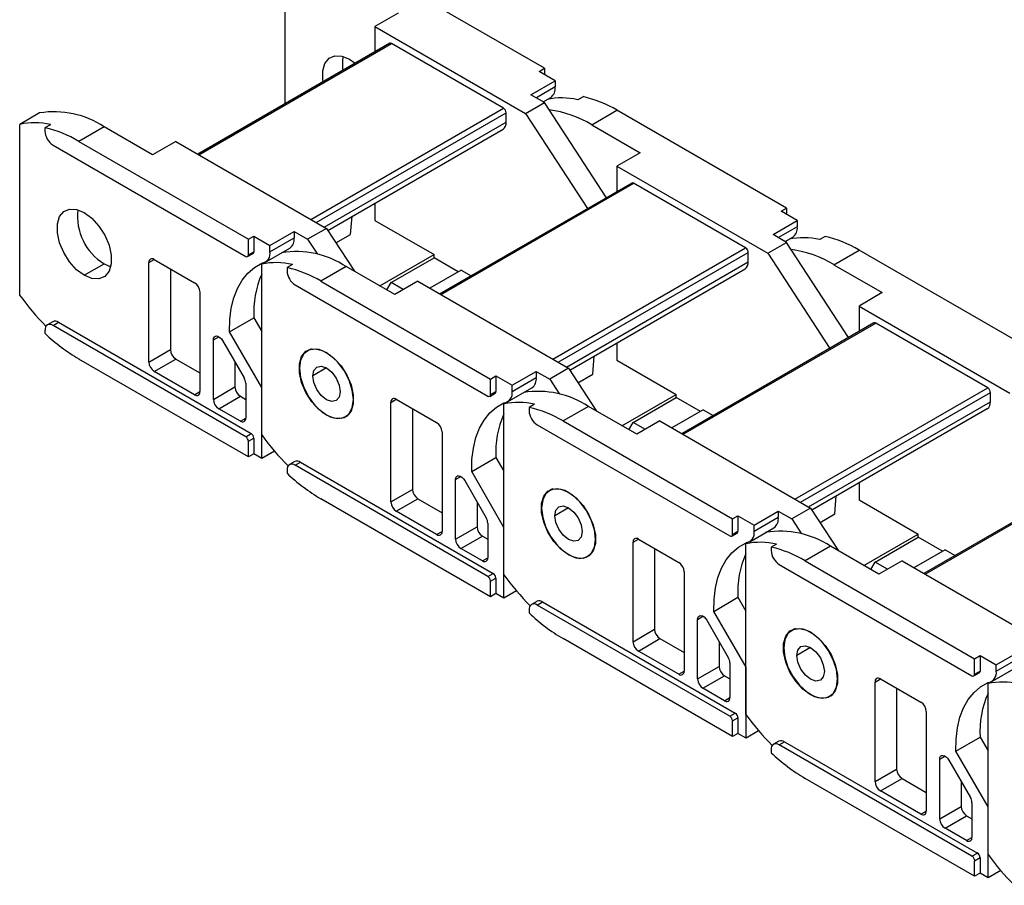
# Model space of a CAD drawing. Header units: millimetres. Extents: x 0 to 1676, y 0 to 1295.
# Tile 6 of 12: x 970 to 1100, y 1072 to 1186. Entities that reach past the tile are written whole.
import ezdxf

# ---------------------------------------------------------------- set-up
doc = ezdxf.new("R2010")
doc.units = ezdxf.units.MM
doc.header["$LTSCALE"] = 6

msp = doc.modelspace()

# ---------------------------------------------------------------- linework, layer by layer
for p, q in [((1005.1, 1175.03), (1005.1, 1192.44)), ((1039.18, 1179.68), (1016.9, 1192.53)), ((1019.95, 1186.94), (1016.9, 1185.19)), ((1016.9, 1185.19), (1016.9, 1181.84)), ((1016.9, 1185.19), (1036.7, 1173.76)), ((1018.85, 1182.97), (993.64, 1168.41)), ((993.78, 1168.33), (1019.1, 1182.94)), ((1033.8, 1174.45), (1019.1, 1182.94)), ((1013.58, 1180.86), (1014.31, 1180.35)), ((1038.47, 1179.27), (1039.18, 1179.68)), ((1040.59, 1178.04), (1038.47, 1179.27)), ((1039.18, 1179.68), (1039.18, 1178.86)), ((1037.41, 1176.21), (1040.59, 1178.04)), ((1040.59, 1178.04), (1040.59, 1177.23)), ((1039.18, 1175.19), (1037.41, 1176.21)), ((1040.59, 1177.23), (1038.12, 1175.8)), ((1044.26, 1175.95), (1043.55, 1175.55)), ((1036.7, 1173.76), (1039.18, 1175.19)), ((1039.01, 1175.28), (1040.01, 1175.86)), ((1047.33, 1162.69), (1039.18, 1175.19)), ((972.85, 1173.82), (970.24, 1172.31)), ((1008.49, 1159.84), (1033.8, 1174.45)), ((1009.2, 1159.43), (1034.16, 1173.84)), ((1034.16, 1172.61), (1034.16, 1173.84)), ((1036.7, 1173.76), (1044.86, 1161.26)), ((1045.39, 1172.25), (1048.71, 1174.17)), ((1070.98, 1161.31), (1048.71, 1174.17)), ((970.24, 1149.89), (970.24, 1172.31)), ((974.27, 1172.27), (973.56, 1171.86)), ((1010.26, 1158.82), (1034.16, 1172.61)), ((1045.39, 1172.25), (1051.75, 1168.58)), ((973.56, 1171.86), (973.56, 1171.43)), ((981.34, 1172), (978.01, 1170.08)), ((987.7, 1168.33), (981.34, 1172)), ((1010.71, 1158.4), (1033.74, 1171.7)), ((974.62, 1169.59), (999.93, 1154.98)), ((978.01, 1170.08), (1000.29, 1157.22)), ((990.74, 1170.08), (987.7, 1168.33)), ((990.74, 1170.08), (1010.54, 1158.65)), ((1051.75, 1168.58), (1048.71, 1166.83)), ((1048.71, 1166.83), (1048.71, 1163.48)), ((1048.71, 1166.83), (1068.51, 1155.4)), ((1050.65, 1164.6), (1025.44, 1150.05)), ((1025.59, 1149.97), (1050.9, 1164.58)), ((1065.61, 1156.09), (1050.9, 1164.58)), ((1016.9, 1161.98), (1016.9, 1159.71)), ((1070.28, 1160.91), (1070.98, 1161.31)), ((1072.4, 1159.68), (1070.28, 1160.91)), ((1070.98, 1161.31), (1070.98, 1160.5)), ((1013.72, 1157.87), (1013.91, 1160.25)), ((1016.9, 1159.71), (1024.68, 1155.22)), ((1069.22, 1157.84), (1072.4, 1159.68)), ((1072.4, 1159.68), (1072.4, 1158.86)), ((1003.12, 1156.41), (1006.3, 1158.24)), ((1006.3, 1158.24), (1006.3, 1157.43)), ((1006.3, 1158.24), (1008.07, 1157.22)), ((1010.54, 1158.65), (1008.07, 1157.22)), ((1010.54, 1158.65), (1014.22, 1153.02)), ((1011.78, 1156.75), (1013.72, 1157.87)), ((1070.98, 1156.82), (1069.22, 1157.84)), ((1072.4, 1158.86), (1069.92, 1157.44)), ((1000.29, 1157.22), (1000.99, 1157.63)), ((1000.29, 1155.18), (1000.29, 1157.22)), ((1000.99, 1157.63), (1003.12, 1156.41)), ((1000.99, 1157.63), (1000.99, 1155.59)), ((1003.12, 1155.59), (1006.3, 1157.43)), ((1008.07, 1157.22), (1009.35, 1155.26)), ((1068.51, 1155.4), (1070.98, 1156.82)), ((1070.82, 1156.92), (1071.82, 1157.5)), ((1079.14, 1144.33), (1070.98, 1156.82)), ((1076.06, 1157.59), (1075.35, 1157.19)), ((1000.18, 1154.95), (1000.89, 1155.36)), ((1000.29, 1155.18), (1000.99, 1155.59)), ((1002.54, 1154.22), (1005.72, 1156.06)), ((1003.12, 1155.59), (1003.12, 1156.41)), ((1040.3, 1141.48), (1065.61, 1156.09)), ((1041, 1141.07), (1065.96, 1155.48)), ((1065.96, 1154.25), (1065.96, 1155.48)), ((1068.51, 1155.4), (1076.66, 1142.9)), ((1077.19, 1153.89), (1080.52, 1155.81)), ((1102.79, 1142.95), (1080.52, 1155.81)), ((978.72, 1152.49), (981.34, 1154)), ((981.34, 1154), (982.19, 1153.62)), ((987.21, 1154.16), (987.91, 1154.57)), ((987.21, 1141.1), (987.21, 1154.16)), ((987.91, 1154.57), (993.22, 1151.51)), ((1002.4, 1154.16), (1002.04, 1153.95)), ((1002.04, 1131.52), (1002.04, 1153.95)), ((1017.54, 1151.1), (1024.68, 1155.22)), ((1019.03, 1151.55), (1024.68, 1154.81)), ((1024.68, 1154.81), (1024.68, 1155.22)), ((1027.86, 1152.97), (1024.68, 1154.81)), ((1042.06, 1140.45), (1065.96, 1154.25)), ((990.03, 1153.34), (990.03, 1142.73)), ((1006.07, 1153.91), (1005.36, 1153.5)), ((1005.36, 1153.5), (1005.36, 1153.07)), ((1013.14, 1153.64), (1009.82, 1151.72)), ((1019.51, 1149.97), (1013.14, 1153.64)), ((1028.22, 1153.18), (1024.12, 1150.81)), ((1028.22, 1153.18), (1029.54, 1152.42)), ((1042.51, 1140.04), (1065.55, 1153.34)), ((1077.19, 1153.89), (1083.56, 1150.22)), ((1009.82, 1151.72), (1032.09, 1138.86)), ((1018.46, 1150.57), (1019.03, 1151.55)), ((1020.63, 1150.62), (1019.03, 1151.55)), ((1022.55, 1151.72), (1019.51, 1149.97)), ((1022.55, 1151.72), (1042.35, 1140.29)), ((993.92, 1150.28), (993.92, 1137.22)), ((1006.43, 1151.23), (1031.74, 1136.62)), ((1083.56, 1150.22), (1080.52, 1148.46)), ((1080.52, 1148.46), (1080.52, 1145.12)), ((1080.52, 1148.46), (1100.31, 1137.03)), ((974.58, 1146.4), (973.87, 1145.99)), ((974.62, 1145.91), (975.33, 1146.32)), ((975.33, 1146.32), (1000.64, 1131.71)), ((997.82, 1145.09), (1001, 1146.92)), ((1001, 1146.92), (1002.04, 1145.12)), ((1082.46, 1146.24), (1057.25, 1131.69)), ((1057.39, 1131.61), (1082.71, 1146.22)), ((1097.42, 1137.73), (1082.71, 1146.22)), ((973.56, 1145.3), (973.56, 1144.86)), ((999.93, 1131.3), (974.62, 1145.91)), ((1002.06, 1137.75), (997.82, 1145.09)), ((995.69, 1144.02), (996.4, 1144.43)), ((995.69, 1136.2), (995.69, 1144.02)), ((996.9, 1143.91), (999.73, 1139.01)), ((1048.71, 1143.62), (1048.71, 1141.35)), ((987.21, 1141.1), (990.03, 1142.73)), ((1008.43, 1142.8), (1008.04, 1142.57)), ((1000.29, 1128.65), (978.01, 1141.5)), ((987.91, 1139.87), (990.74, 1141.5)), ((990.74, 1141.5), (993.92, 1139.67)), ((998.52, 1141.1), (998.52, 1137.83)), ((1045.53, 1139.51), (1045.72, 1141.89)), ((1048.71, 1141.35), (1056.49, 1136.86)), ((993.22, 1136.81), (987.91, 1139.87)), ((1010.54, 1140.32), (1008.74, 1139.28)), ((1034.92, 1138.05), (1038.1, 1139.88)), ((1038.1, 1139.88), (1038.1, 1139.07)), ((1038.1, 1139.88), (1039.87, 1138.86)), ((1042.35, 1140.29), (1039.87, 1138.86)), ((1042.35, 1140.29), (1046.02, 1134.66)), ((1032.09, 1138.86), (1032.8, 1139.27)), ((1032.09, 1136.82), (1032.09, 1138.86)), ((1032.8, 1139.27), (1034.92, 1138.05)), ((1032.8, 1139.27), (1032.8, 1137.23)), ((1034.92, 1137.23), (1038.1, 1139.07)), ((1039.87, 1138.86), (1041.15, 1136.9)), ((1043.59, 1138.39), (1045.53, 1139.51)), ((993.22, 1136.81), (993.92, 1137.22)), ((995.69, 1136.2), (998.52, 1137.83)), ((999.93, 1138.31), (999.93, 1133.75)), ((1002.06, 1128.44), (1002.06, 1137.75)), ((1032.09, 1136.82), (1032.8, 1137.23)), ((1034.34, 1135.86), (1037.52, 1137.7)), ((1034.92, 1137.23), (1034.92, 1138.05)), ((1072.1, 1123.11), (1097.42, 1137.73)), ((996.4, 1134.97), (999.23, 1136.61)), ((999.23, 1136.61), (999.93, 1136.2)), ((1014.08, 1136.2), (1014.1, 1136.21)), ((1019.01, 1135.8), (1019.72, 1136.21)), ((1019.72, 1136.21), (1025.02, 1133.15)), ((1031.99, 1136.59), (1032.7, 1137)), ((1049.35, 1132.74), (1056.49, 1136.86)), ((1050.83, 1133.18), (1056.49, 1136.45)), ((1056.49, 1136.45), (1056.49, 1136.86)), ((1059.67, 1134.61), (1056.49, 1136.45)), ((1072.81, 1122.71), (1097.77, 1137.12)), ((1073.87, 1122.09), (1097.77, 1135.89)), ((1097.77, 1135.89), (1097.77, 1137.12)), ((999.23, 1133.34), (996.4, 1134.97)), ((1019.01, 1122.74), (1019.01, 1135.8)), ((1021.84, 1134.98), (1021.84, 1124.37)), ((1034.2, 1135.8), (1033.85, 1135.59)), ((1033.85, 1113.16), (1033.85, 1135.59)), ((1037.88, 1135.55), (1037.17, 1135.14)), ((1037.17, 1135.14), (1037.17, 1134.71)), ((1044.95, 1135.28), (1041.63, 1133.36)), ((1051.31, 1131.61), (1044.95, 1135.28)), ((1060.02, 1134.82), (1055.93, 1132.45)), ((1060.02, 1134.82), (1061.34, 1134.06)), ((1074.32, 1121.68), (1097.36, 1134.98)), ((999.23, 1133.34), (999.93, 1133.75)), ((1010.53, 1134.12), (1010.56, 1134.15)), ((1013.04, 1133.91), (1013.33, 1134.08)), ((1041.63, 1133.36), (1063.9, 1120.5)), ((1054.35, 1133.36), (1051.31, 1131.61)), ((1054.35, 1133.36), (1074.15, 1121.93)), ((1038.23, 1132.87), (1063.55, 1118.26)), ((1050.27, 1132.21), (1050.83, 1133.18)), ((1052.44, 1132.26), (1050.83, 1133.18)), ((999.93, 1131.3), (1000.64, 1131.71)), ((1000.29, 1130.69), (1000.99, 1131.09)), ((1000.29, 1128.65), (1000.29, 1130.69)), ((1000.99, 1131.09), (1000.99, 1129.05)), ((1025.73, 1131.92), (1025.73, 1118.86)), ((1003.71, 1129.4), (1002.06, 1128.44)), ((1000.99, 1129.05), (1000.29, 1128.65)), ((1002.06, 1128.44), (1000.99, 1129.05)), ((1029.63, 1126.72), (1032.81, 1128.56)), ((1032.81, 1128.56), (1033.85, 1126.76)), ((1005.36, 1126.94), (1005.36, 1126.5)), ((1006.38, 1128.03), (1005.68, 1127.63)), ((1006.43, 1127.55), (1007.13, 1127.96)), ((1031.74, 1112.94), (1006.43, 1127.55)), ((1007.13, 1127.96), (1032.45, 1113.35)), ((1114.26, 1127.88), (1089.05, 1113.33)), ((1089.2, 1113.24), (1114.51, 1127.86)), ((1027.5, 1125.66), (1028.2, 1126.07)), ((1027.5, 1117.84), (1027.5, 1125.66)), ((1028.7, 1125.54), (1031.53, 1120.65)), ((1033.86, 1119.39), (1029.63, 1126.72)), ((1019.01, 1122.74), (1021.84, 1124.37)), ((1040.24, 1124.44), (1039.85, 1124.21)), ((1080.52, 1125.25), (1080.52, 1122.99)), ((1032.09, 1110.28), (1009.82, 1123.14)), ((1019.72, 1121.51), (1022.55, 1123.14)), ((1022.55, 1123.14), (1025.73, 1121.31)), ((1077.33, 1121.15), (1077.53, 1123.53)), ((1080.52, 1122.99), (1088.29, 1118.5)), ((1030.33, 1122.74), (1030.33, 1119.47)), ((1042.35, 1121.96), (1040.54, 1120.92)), ((1074.15, 1121.93), (1071.68, 1120.5)), ((1074.15, 1121.93), (1077.83, 1116.3)), ((1025.02, 1118.45), (1019.72, 1121.51)), ((1063.9, 1120.5), (1064.61, 1120.91)), ((1063.9, 1118.46), (1063.9, 1120.5)), ((1064.61, 1120.91), (1066.73, 1119.69)), ((1064.61, 1120.91), (1064.61, 1118.87)), ((1066.73, 1119.69), (1069.91, 1121.52)), ((1066.73, 1118.87), (1069.91, 1120.71)), ((1069.91, 1121.52), (1069.91, 1120.71)), ((1069.91, 1121.52), (1071.68, 1120.5)), ((1071.68, 1120.5), (1072.96, 1118.54)), ((1075.39, 1120.03), (1077.33, 1121.15)), ((1027.5, 1117.84), (1030.33, 1119.47)), ((1031.74, 1119.95), (1031.74, 1115.39)), ((1033.86, 1110.08), (1033.86, 1119.39)), ((1066.15, 1117.5), (1069.33, 1119.34)), ((1066.73, 1118.87), (1066.73, 1119.69)), ((1025.02, 1118.45), (1025.73, 1118.86)), ((1028.2, 1116.61), (1031.03, 1118.24)), ((1031.03, 1118.24), (1031.74, 1117.84)), ((1045.88, 1117.84), (1045.9, 1117.85)), ((1050.82, 1117.44), (1051.52, 1117.85)), ((1051.52, 1117.85), (1056.83, 1114.79)), ((1063.8, 1118.23), (1064.5, 1118.64)), ((1063.9, 1118.46), (1064.61, 1118.87)), ((1081.16, 1114.38), (1088.29, 1118.5)), ((1082.64, 1114.82), (1088.29, 1118.09)), ((1088.29, 1118.09), (1088.29, 1118.5)), ((1091.48, 1116.25), (1088.29, 1118.09)), ((1031.03, 1114.98), (1028.2, 1116.61)), ((1050.82, 1104.37), (1050.82, 1117.44)), ((1053.65, 1116.62), (1053.65, 1106.01)), ((1066.01, 1117.44), (1065.65, 1117.23)), ((1065.65, 1094.8), (1065.65, 1117.23)), ((1069.68, 1117.19), (1068.98, 1116.78)), ((1068.98, 1116.78), (1068.98, 1116.35)), ((1076.75, 1116.92), (1073.43, 1115)), ((1083.12, 1113.24), (1076.75, 1116.92)), ((1091.83, 1116.46), (1087.73, 1114.09)), ((1091.83, 1116.46), (1093.15, 1115.69)), ((1031.03, 1114.98), (1031.74, 1115.39)), ((1042.33, 1115.76), (1042.37, 1115.78)), ((1044.85, 1115.55), (1045.14, 1115.72)), ((1070.04, 1114.51), (1095.35, 1099.9)), ((1073.43, 1115), (1095.7, 1102.14)), ((1082.07, 1113.85), (1082.64, 1114.82)), ((1084.25, 1113.9), (1082.64, 1114.82)), ((1086.16, 1115), (1083.12, 1113.24)), ((1086.16, 1115), (1105.96, 1103.57)), ((1031.74, 1112.94), (1032.45, 1113.35)), ((1032.09, 1112.33), (1032.8, 1112.73)), ((1032.8, 1112.73), (1032.8, 1110.69)), ((1057.53, 1113.56), (1057.53, 1100.5)), ((1032.09, 1110.28), (1032.09, 1112.33)), ((1032.8, 1110.69), (1032.09, 1110.28)), ((1033.86, 1110.08), (1032.8, 1110.69)), ((1035.52, 1111.04), (1033.86, 1110.08)), ((1061.43, 1108.36), (1064.61, 1110.2)), ((1064.61, 1110.2), (1065.65, 1108.4)), ((1038.19, 1109.67), (1037.48, 1109.26)), ((1038.23, 1109.19), (1038.94, 1109.6)), ((1063.55, 1094.58), (1038.23, 1109.19)), ((1038.94, 1109.6), (1064.25, 1094.99)), ((1037.17, 1108.58), (1037.17, 1108.14)), ((1059.3, 1107.3), (1060.01, 1107.71)), ((1065.67, 1101.03), (1061.43, 1108.36)), ((1059.3, 1099.48), (1059.3, 1107.3)), ((1060.51, 1107.18), (1063.34, 1102.28)), ((1050.82, 1104.37), (1053.65, 1106.01)), ((1072.05, 1106.08), (1071.65, 1105.85)), ((1063.9, 1091.92), (1041.63, 1104.78)), ((1051.52, 1103.15), (1054.35, 1104.78)), ((1054.35, 1104.78), (1057.53, 1102.95)), ((1062.13, 1104.38), (1062.13, 1101.11)), ((1074.15, 1103.6), (1072.35, 1102.56)), ((1056.83, 1100.09), (1051.52, 1103.15)), ((1095.7, 1102.14), (1096.41, 1102.55)), ((1096.41, 1102.55), (1098.53, 1101.32)), ((1096.41, 1102.55), (1096.41, 1100.51)), ((1098.53, 1101.32), (1101.72, 1103.16)), ((1098.53, 1100.51), (1101.72, 1102.35)), ((1059.3, 1099.48), (1062.13, 1101.11)), ((1063.55, 1101.59), (1063.55, 1097.03)), ((1065.67, 1091.72), (1065.67, 1101.03)), ((1095.7, 1100.1), (1095.7, 1102.14)), ((1097.95, 1099.14), (1101.14, 1100.98)), ((1098.53, 1100.51), (1098.53, 1101.32)), ((1056.83, 1100.09), (1057.53, 1100.5)), ((1060.01, 1098.25), (1062.84, 1099.88)), ((1062.84, 1099.88), (1063.55, 1099.48)), ((1095.6, 1099.87), (1096.31, 1100.28)), ((1095.7, 1100.1), (1096.41, 1100.51)), ((1077.69, 1099.48), (1077.71, 1099.49)), ((1082.62, 1099.08), (1083.33, 1099.49)), ((1082.62, 1086.01), (1082.62, 1099.08)), ((1083.33, 1099.49), (1088.63, 1096.42)), ((1097.81, 1099.07), (1097.46, 1098.87)), ((1097.46, 1076.44), (1097.46, 1098.87)), ((1062.84, 1096.62), (1060.01, 1098.25)), ((1062.84, 1096.62), (1063.55, 1097.03)), ((1074.14, 1097.4), (1074.17, 1097.42)), ((1076.65, 1097.19), (1076.95, 1097.36)), ((1085.45, 1098.26), (1085.45, 1087.65)), ((1063.55, 1094.58), (1064.25, 1094.99)), ((1089.34, 1095.2), (1089.34, 1082.14)), ((1063.9, 1093.96), (1064.61, 1094.37)), ((1063.9, 1091.92), (1063.9, 1093.96)), ((1064.61, 1094.37), (1064.61, 1092.33)), ((1064.61, 1092.33), (1063.9, 1091.92)), ((1065.67, 1091.72), (1064.61, 1092.33)), ((1067.32, 1092.68), (1065.67, 1091.72)), ((1069.99, 1091.31), (1069.29, 1090.9)), ((1070.04, 1090.83), (1070.74, 1091.24)), ((1095.35, 1076.22), (1070.04, 1090.83)), ((1070.74, 1091.24), (1096.06, 1076.62)), ((1093.24, 1090), (1096.42, 1091.84)), ((1096.42, 1091.84), (1097.46, 1090.04)), ((1068.98, 1090.22), (1068.98, 1089.78)), ((1091.11, 1088.94), (1091.82, 1089.35)), ((1097.47, 1082.67), (1093.24, 1090)), ((1091.11, 1081.11), (1091.11, 1088.94)), ((1092.32, 1088.82), (1095.14, 1083.92)), ((1082.62, 1086.01), (1085.45, 1087.65)), ((1095.7, 1073.56), (1073.43, 1086.42)), ((1083.33, 1084.79), (1086.16, 1086.42)), ((1086.16, 1086.42), (1089.34, 1084.58)), ((1093.94, 1086.01), (1093.94, 1082.75)), ((1088.63, 1081.73), (1083.33, 1084.79)), ((1095.35, 1083.23), (1095.35, 1078.67)), ((1088.63, 1081.73), (1089.34, 1082.13)), ((1091.11, 1081.11), (1093.94, 1082.75)), ((1091.82, 1079.89), (1094.64, 1081.52)), ((1094.64, 1081.52), (1095.35, 1081.11)), ((1097.47, 1073.36), (1097.47, 1082.67)), ((1094.64, 1078.26), (1091.82, 1079.89)), ((1094.64, 1078.26), (1095.35, 1078.67)), ((1095.35, 1076.22), (1096.06, 1076.62)), ((1095.7, 1075.6), (1096.41, 1076.01)), ((1095.7, 1073.56), (1095.7, 1075.6)), ((1096.41, 1076.01), (1096.41, 1073.97)), ((1096.41, 1073.97), (1095.7, 1073.56)), ((1097.47, 1073.36), (1096.41, 1073.97)), ((1099.13, 1074.31), (1097.47, 1073.36))]:
    msp.add_line(p, q)
at = {"flags": 128}
for points in [[(1010.09, 1177.91), (1010.05, 1178.19), (1010.05, 1179.36), (1010.33, 1180.32), (1010.88, 1180.99), (1011.65, 1181.32), (1012.58, 1181.27), (1013.58, 1180.86)], [(978.72, 1152.49), (977.71, 1153.23), (976.79, 1154.26), (976.02, 1155.47), (975.47, 1156.77), (975.19, 1158.06), (975.19, 1159.24), (975.47, 1160.2), (976.02, 1160.87), (976.79, 1161.19), (977.71, 1161.15), (978.72, 1160.73)], [(978.72, 1160.73), (979.73, 1159.99), (980.65, 1158.96), (981.42, 1157.75), (981.97, 1156.45), (982.26, 1155.16), (982.26, 1153.98), (981.97, 1153.02), (981.42, 1152.35), (980.65, 1152.03), (979.73, 1152.07), (978.72, 1152.49)], [(997.82, 1145.09), (997.85, 1146.68), (998.03, 1148.16), (998.36, 1149.53), (998.84, 1150.77), (999.45, 1151.86), (1000.2, 1152.78), (1001.07, 1153.53), (1002.06, 1154.09)], [(995.69, 1144.02), (995.72, 1144.24), (995.81, 1144.41), (995.95, 1144.51), (996.13, 1144.53), (996.33, 1144.47), (996.54, 1144.34), (996.73, 1144.14), (996.9, 1143.91)], [(1010.53, 1134.12), (1009.52, 1134.87), (1008.6, 1135.89), (1007.83, 1137.11), (1007.28, 1138.41), (1006.99, 1139.7), (1006.99, 1140.88), (1007.28, 1141.84), (1007.83, 1142.51), (1008.6, 1142.83), (1009.52, 1142.79), (1010.53, 1142.37)], [(1014.08, 1136.2), (1013.93, 1137.43), (1013.51, 1138.73), (1012.86, 1139.99), (1012.01, 1141.11), (1011.04, 1141.99), (1010.04, 1142.57), (1009.07, 1142.8), (1008.23, 1142.66), (1007.57, 1142.16), (1007.15, 1141.35), (1007.01, 1140.28)], [(1010.53, 1142.37), (1011.53, 1141.62), (1012.46, 1140.6), (1013.23, 1139.39), (1013.77, 1138.09), (1014.06, 1136.79), (1014.06, 1135.62), (1013.77, 1134.66), (1013.23, 1133.99), (1012.46, 1133.67), (1011.53, 1133.71), (1010.53, 1134.12)], [(1007.01, 1140.28), (1007.15, 1139.05), (1007.57, 1137.75), (1008.23, 1136.49), (1009.07, 1135.37), (1010.04, 1134.49), (1011.04, 1133.91), (1012.01, 1133.68), (1012.86, 1133.82), (1013.51, 1134.32), (1013.93, 1135.13), (1014.08, 1136.2)], [(1008.74, 1139.28), (1008.87, 1140), (1009.27, 1140.45), (1009.85, 1140.56), (1010.54, 1140.32), (1011.23, 1139.77), (1011.82, 1138.98), (1012.21, 1138.08), (1012.34, 1137.2)], [(1012.34, 1137.2), (1012.21, 1136.48), (1011.82, 1136.03), (1011.23, 1135.92), (1010.54, 1136.16), (1009.85, 1136.72), (1009.27, 1137.5), (1008.87, 1138.41), (1008.74, 1139.28)], [(1029.63, 1126.72), (1029.65, 1128.31), (1029.84, 1129.8), (1030.17, 1131.17), (1030.64, 1132.41), (1031.26, 1133.49), (1032, 1134.42), (1032.88, 1135.17), (1033.86, 1135.73)], [(1027.5, 1125.66), (1027.53, 1125.88), (1027.62, 1126.05), (1027.76, 1126.15), (1027.93, 1126.17), (1028.13, 1126.11), (1028.34, 1125.98), (1028.54, 1125.78), (1028.7, 1125.54)], [(1042.33, 1115.76), (1041.33, 1116.51), (1040.4, 1117.53), (1039.63, 1118.75), (1039.08, 1120.05), (1038.8, 1121.34), (1038.8, 1122.51), (1039.08, 1123.48), (1039.63, 1124.15), (1040.4, 1124.47), (1041.33, 1124.42), (1042.33, 1124.01)], [(1045.88, 1117.84), (1045.74, 1119.07), (1045.32, 1120.37), (1044.66, 1121.63), (1043.82, 1122.75), (1042.85, 1123.63), (1041.84, 1124.21), (1040.88, 1124.44), (1040.03, 1124.3), (1039.37, 1123.8), (1038.95, 1122.99), (1038.81, 1121.92)], [(1042.33, 1124.01), (1043.34, 1123.26), (1044.26, 1122.24), (1045.03, 1121.03), (1045.58, 1119.73), (1045.87, 1118.43), (1045.87, 1117.26), (1045.58, 1116.3), (1045.03, 1115.63), (1044.26, 1115.3), (1043.34, 1115.35), (1042.33, 1115.76)], [(1038.81, 1121.92), (1038.95, 1120.69), (1039.37, 1119.39), (1040.03, 1118.13), (1040.88, 1117.01), (1041.84, 1116.13), (1042.85, 1115.55), (1043.82, 1115.32), (1044.66, 1115.46), (1045.32, 1115.96), (1045.74, 1116.77), (1045.88, 1117.84)], [(1040.54, 1120.92), (1040.68, 1121.64), (1041.07, 1122.09), (1041.66, 1122.2), (1042.35, 1121.96), (1043.04, 1121.4), (1043.62, 1120.62), (1044.01, 1119.71), (1044.15, 1118.84)], [(1044.15, 1118.84), (1044.01, 1118.12), (1043.62, 1117.67), (1043.04, 1117.56), (1042.35, 1117.8), (1041.66, 1118.35), (1041.07, 1119.14), (1040.68, 1120.04), (1040.54, 1120.92)], [(1061.43, 1108.36), (1061.46, 1109.95), (1061.64, 1111.44), (1061.97, 1112.81), (1062.45, 1114.05), (1063.06, 1115.13), (1063.81, 1116.06), (1064.68, 1116.81), (1065.67, 1117.37)], [(1059.3, 1107.3), (1059.33, 1107.52), (1059.42, 1107.69), (1059.56, 1107.78), (1059.74, 1107.81), (1059.94, 1107.75), (1060.15, 1107.62), (1060.34, 1107.42), (1060.51, 1107.18)], [(1074.14, 1097.4), (1073.13, 1098.15), (1072.21, 1099.17), (1071.44, 1100.38), (1070.89, 1101.69), (1070.6, 1102.98), (1070.6, 1104.15), (1070.89, 1105.11), (1071.44, 1105.78), (1072.21, 1106.11), (1073.13, 1106.06), (1074.14, 1105.65)], [(1077.69, 1099.48), (1077.54, 1100.71), (1077.13, 1102.01), (1076.47, 1103.27), (1075.62, 1104.38), (1074.66, 1105.27), (1073.65, 1105.85), (1072.68, 1106.08), (1071.84, 1105.94), (1071.18, 1105.44), (1070.76, 1104.63), (1070.62, 1103.56)], [(1074.14, 1105.65), (1075.14, 1104.9), (1076.07, 1103.88), (1076.84, 1102.67), (1077.39, 1101.36), (1077.67, 1100.07), (1077.67, 1098.9), (1077.39, 1097.94), (1076.84, 1097.27), (1076.07, 1096.94), (1075.14, 1096.99), (1074.14, 1097.4)], [(1070.62, 1103.56), (1070.76, 1102.33), (1071.18, 1101.03), (1071.84, 1099.77), (1072.68, 1098.65), (1073.65, 1097.77), (1074.66, 1097.19), (1075.62, 1096.96), (1076.47, 1097.1), (1077.13, 1097.59), (1077.54, 1098.41), (1077.69, 1099.48)], [(1072.35, 1102.56), (1072.49, 1103.28), (1072.88, 1103.73), (1073.46, 1103.84), (1074.15, 1103.6), (1074.84, 1103.04), (1075.43, 1102.25), (1075.82, 1101.35), (1075.96, 1100.48)], [(1075.96, 1100.48), (1075.82, 1099.76), (1075.43, 1099.31), (1074.84, 1099.2), (1074.15, 1099.44), (1073.46, 1099.99), (1072.88, 1100.78), (1072.49, 1101.68), (1072.35, 1102.56)], [(1093.24, 1090), (1093.27, 1091.59), (1093.45, 1093.08), (1093.78, 1094.45), (1094.25, 1095.69), (1094.87, 1096.77), (1095.62, 1097.7), (1096.49, 1098.44), (1097.47, 1099.01)], [(1091.11, 1088.94), (1091.14, 1089.16), (1091.23, 1089.33), (1091.37, 1089.42), (1091.54, 1089.44), (1091.75, 1089.39), (1091.95, 1089.25), (1092.15, 1089.06), (1092.32, 1088.82)]]:
    msp.add_lwpolyline(points, dxfattribs=at)
for centre, radius, start, end in [((1018.95, 1182.74), 0.251, 54.3824, 114.3071), ((1017.28, 1180.25), 4.65, 167.8955, 190.3601), ((1039.16, 1177.03), 1.45, 306.2883, 7.8112), ((1040.8, 1160.85), 15.5, 59.29, 77.1024), ((1041.44, 1166.43), 9.36, 76.9706, 101.848), ((974.74, 1161.94), 12.03, 56.7274, 99.0133), ((1033.39, 1173.8), 0.768, 2.6055, 57.3945), ((1037.98, 1160.13), 14.21, 58.5857, 82.6077), ((972.16, 1163.16), 9.36, 76.9706, 101.848), ((1033.18, 1172.5), 0.986, 305.0133, 6.2988), ((970.1, 1156.76), 15.5, 59.29, 77.1024), ((975.86, 1171.53), 2.31, 182.6055, 237.3945), ((1050.76, 1164.38), 0.251, 54.3824, 114.3071), ((985.11, 1160.24), 7.29, 173.1605, 238.8435), ((1070.96, 1158.67), 1.45, 306.2883, 7.8112), ((1004.86, 1157.23), 1.45, 306.2883, 7.8112), ((1073.24, 1148.07), 9.36, 76.9706, 101.848), ((1072.6, 1142.49), 15.5, 59.29, 77.1024), ((1000.76, 1155.56), 0.24, 304.0564, 7.2558), ((1001.9, 1155.33), 1.24, 277.1662, 12.2078), ((1006.54, 1143.58), 12.03, 56.7274, 99.0133), ((1065.2, 1155.44), 0.768, 2.6055, 57.3945), ((1069.79, 1141.77), 14.21, 58.5857, 82.6077), ((987.64, 1154.23), 0.437, 50.7967, 189.214), ((1000.07, 1155.15), 0.218, 230.7967, 9.214), ((1003.96, 1144.8), 9.36, 76.9706, 101.848), ((1064.98, 1154.14), 0.986, 305.0133, 6.2988), ((1013.28, 1147.66), 12.3, 156.0259, 183.4321), ((1001.91, 1138.4), 15.5, 59.29, 77.1024), ((1007.67, 1153.17), 2.31, 182.6055, 237.3945), ((992.39, 1150.21), 1.54, 2.6055, 57.3945), ((997.05, 1169.23), 33.07, 215.8066, 225.0618), ((974.89, 1145.71), 0.754, 54.3824, 114.3071), ((1082.56, 1146.01), 0.251, 54.3824, 114.3071), ((974.21, 1145.4), 0.655, 50.7967, 189.214), ((990.34, 1162.47), 24.32, 226.3765, 239.5525), ((991.57, 1142.8), 1.54, 182.6055, 237.3945), ((988.74, 1141.17), 1.54, 182.6055, 237.3945), ((998.49, 1138.26), 1.44, 1.9565, 31.1437), ((1036.67, 1138.87), 1.45, 306.2883, 7.8112), ((993.49, 1137.15), 0.437, 230.7967, 9.214), ((1000.06, 1137.9), 1.54, 182.6055, 237.3945), ((1032.56, 1137.2), 0.24, 304.0564, 7.2558), ((1033.71, 1136.97), 1.24, 277.1662, 12.2078), ((1038.35, 1125.22), 12.03, 56.7274, 99.0133), ((1097, 1137.08), 0.768, 2.6055, 57.3945), ((997.23, 1136.27), 1.54, 182.6055, 237.3945), ((1019.44, 1135.87), 0.437, 50.7967, 189.214), ((1031.88, 1136.79), 0.218, 230.7967, 9.214), ((1096.79, 1135.78), 0.986, 305.0133, 6.2988), ((1035.77, 1126.44), 9.36, 76.9706, 101.848), ((1033.71, 1120.04), 15.5, 59.29, 77.1024), ((1039.47, 1134.81), 2.31, 182.6055, 237.3945), ((999.5, 1133.68), 0.437, 230.7967, 9.214), ((1045.09, 1129.3), 12.3, 156.0259, 183.4321), ((1024.19, 1131.85), 1.54, 2.6055, 57.3945), ((999.52, 1130.65), 0.768, 2.6055, 57.3945), ((1000.23, 1131.06), 0.768, 2.6055, 57.3945), ((1028.86, 1150.87), 33.07, 215.8066, 225.0618), ((1006.69, 1127.35), 0.754, 54.3824, 114.3071), ((1006.01, 1127.04), 0.655, 50.7967, 189.214), ((1022.14, 1144.11), 24.32, 226.3765, 239.5525), ((1023.38, 1124.44), 1.54, 182.6055, 237.3945), ((1020.55, 1122.8), 1.54, 182.6055, 237.3945), ((1030.3, 1119.9), 1.44, 1.9565, 31.1437), ((1068.47, 1120.51), 1.45, 306.2883, 7.8112), ((1031.86, 1119.54), 1.54, 182.6055, 237.3945), ((1025.3, 1118.79), 0.437, 230.7967, 9.214), ((1029.03, 1117.91), 1.54, 182.6055, 237.3945), ((1051.25, 1117.51), 0.437, 50.7967, 189.214), ((1063.68, 1118.43), 0.218, 230.7967, 9.214), ((1064.37, 1118.84), 0.24, 304.0564, 7.2558), ((1065.51, 1118.61), 1.24, 277.1662, 12.2078), ((1070.15, 1106.86), 12.03, 56.7274, 99.0133), ((1067.57, 1108.07), 9.36, 76.9706, 101.848), ((1065.52, 1101.68), 15.5, 59.29, 77.1024), ((1031.31, 1115.32), 0.437, 230.7967, 9.214), ((1076.89, 1110.94), 12.3, 156.0259, 183.4321), ((1071.28, 1116.45), 2.31, 182.6055, 237.3945), ((1056, 1113.49), 1.54, 2.6055, 57.3945), ((1031.33, 1112.29), 0.768, 2.6055, 57.3945), ((1032.03, 1112.7), 0.768, 2.6055, 57.3945), ((1060.67, 1132.51), 33.07, 215.8066, 225.0618), ((1037.82, 1108.68), 0.655, 50.7967, 189.214), ((1038.5, 1108.99), 0.754, 54.3824, 114.3071), ((1053.95, 1125.75), 24.32, 226.3765, 239.5525), ((1055.18, 1106.08), 1.54, 182.6055, 237.3945), ((1052.35, 1104.44), 1.54, 182.6055, 237.3945), ((1062.1, 1101.54), 1.44, 1.9565, 31.1437), ((1063.67, 1101.18), 1.54, 182.6055, 237.3945), ((1057.1, 1100.43), 0.437, 230.7967, 9.214), ((1095.49, 1100.06), 0.218, 230.7967, 9.214), ((1096.17, 1100.48), 0.24, 304.0564, 7.2558), ((1097.32, 1100.25), 1.24, 277.1662, 12.2078), ((1060.84, 1099.55), 1.54, 182.6055, 237.3945), ((1083.05, 1099.15), 0.437, 50.7967, 189.214), ((1099.38, 1089.71), 9.36, 76.9706, 101.848), ((1063.11, 1096.96), 0.437, 230.7967, 9.214), ((1108.7, 1092.58), 12.3, 156.0259, 183.4321), ((1087.81, 1095.13), 1.54, 2.6055, 57.3945), ((1063.13, 1093.93), 0.768, 2.6055, 57.3945), ((1063.84, 1094.34), 0.768, 2.6055, 57.3945), ((1092.47, 1114.15), 33.07, 215.8066, 225.0618), ((1069.62, 1090.32), 0.655, 50.7967, 189.214), ((1070.3, 1090.62), 0.754, 54.3824, 114.3071), ((1085.76, 1107.39), 24.32, 226.3765, 239.5525), ((1086.99, 1087.72), 1.54, 182.6055, 237.3945), ((1084.16, 1086.08), 1.54, 182.6055, 237.3945), ((1093.91, 1083.18), 1.44, 1.9565, 31.1437), ((1088.91, 1082.07), 0.437, 230.7967, 9.214), ((1095.47, 1082.82), 1.54, 182.6055, 237.3945), ((1092.64, 1081.18), 1.54, 182.6055, 237.3945), ((1094.92, 1078.6), 0.437, 230.7967, 9.214), ((1095.64, 1075.98), 0.768, 2.6055, 57.3945), ((1124.28, 1095.79), 33.07, 215.8066, 225.0618), ((1094.94, 1075.57), 0.768, 2.6055, 57.3945)]:
    msp.add_arc(centre, radius, start, end)

doc.saveas('drawing.dxf')
